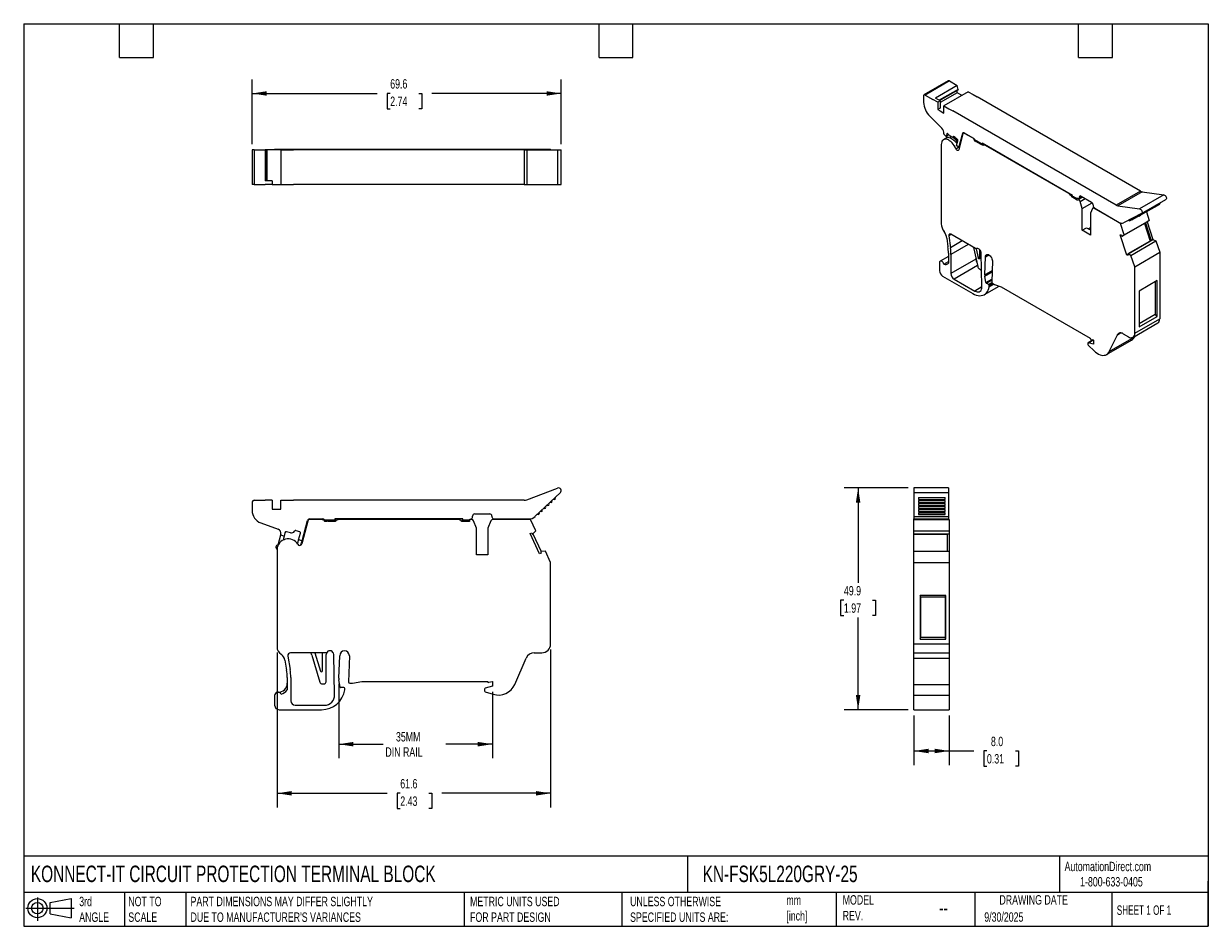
# Model space of a CAD drawing. Header units: millimetres. Extents: x 6 to 273, y 6 to 210.
import ezdxf

# ---------------------------------------------------------------- set-up
doc = ezdxf.new("R2010")
doc.units = ezdxf.units.MM
doc.linetypes.add('SLD-Solid', pattern=[0])
doc.layers.add('DIMENSIONS', color=140, linetype='SLD-Solid', lineweight=25)
doc.layers.add('TEXT', color=140, linetype='SLD-Solid', lineweight=25)
doc.layers.add('SLD-DEFPOINTS', color=7, linetype='Continuous')
doc.styles.add('SLDTEXTSTYLE0', font='TXT', dxfattribs={"width": 0.7})
doc.styles.add('SLDTEXTSTYLE1', font='TXT', dxfattribs={"width": 0.65})
doc.dimstyles.new('SLDDIMSTYLE0', dxfattribs={"dimtxt": 2.158008, "dimasz": 3.302, "dimexe": 0, "dimexo": 0.0625, "dimgap": 0.539502, "dimtad": 0, "dimtih": 1, "dimtoh": 1, "dimdec": 1, "dimrnd": 1e-09, "dimzin": 12, "dimdsep": 46, "dimtxsty": 'SLDTEXTSTYLE0', "dimsah": 1, "dimcen": 0.09, "dimadec": 0, "dimazin": 3, "dimtfac": 1, "dimtdec": 1, "dimtofl": 0, "dimtmove": 0, "dimatfit": 3, "dimfxl": 0, "dimfrac": 2, "dimtolj": 1, "dimtzin": 12, "dimarcsym": 0})
doc.dimstyles.new('SLDDIMSTYLE1', dxfattribs={"dimtxt": 2.158008, "dimasz": 3.302, "dimexe": 0, "dimexo": 0.0625, "dimgap": 0.539502, "dimtad": 0, "dimtih": 1, "dimtoh": 1, "dimdec": 1, "dimrnd": 1e-09, "dimzin": 4, "dimdsep": 46, "dimtxsty": 'SLDTEXTSTYLE0', "dimsah": 1, "dimcen": 0.09, "dimadec": 0, "dimazin": 1, "dimtfac": 1, "dimtdec": 1, "dimtofl": 0, "dimtmove": 0, "dimatfit": 3, "dimfxl": 0, "dimfrac": 2, "dimtolj": 1, "dimtzin": 12, "dimarcsym": 0})

# ---------------------------------------------------------------- blocks, each defined once
blk = doc.blocks.new('Block11')
at = {"color": 7, "linetype": 'SLD-Solid', "lineweight": 18}
for p, q in [((0, 2.88), (10.87, 2.88)), ((2.59, 5.31), (2.59, 0)), ((5.48, 4.17), (10.18, 5.03)), ((5.48, 1.6), (5.48, 4.17)), ((10.18, 5.03), (10.18, 0.73)), ((5.48, 1.6), (10.18, 0.73))]:
    blk.add_line(p, q, dxfattribs=at)
for radius in [2.15, 1.29]:
    blk.add_circle((2.59, 2.88), radius, dxfattribs=at)
blk = doc.blocks.new('Block12')
at = {"layer": 'SLD-DEFPOINTS'}
blk.add_blockref('Block11', (0, 0), dxfattribs=at)
blk = doc.blocks.new('_D')
at = {"layer": 'DIMENSIONS'}
for p, q in [((77.29, 60.95), (77.29, 44.18)), ((111.89, 59.11), (111.89, 44.18)), ((77.29, 47.35), (87.29, 47.35)), ((111.89, 47.35), (101.39, 47.35))]:
    blk.add_line(p, q, dxfattribs=at)
for points in [[(77.29, 47.35), (80.59, 46.84), (80.59, 47.86)], [(111.89, 47.35), (108.59, 47.86), (108.59, 46.84)]]:
    blk.add_solid(points, dxfattribs=at)
at = {"layer": 'DIMENSIONS', "char_height": 2.117, "attachment_point": 1, "style": 'SLDTEXTSTYLE0'}
for s, insert in [('35MM', (90.16, 50.08)), ('DIN RAIL', (87.78, 46.65))]:
    blk.add_mtext(s, dxfattribs=dict(at, insert=insert))
blk = doc.blocks.new('_D_1')
at = {"layer": 'DIMENSIONS'}
for p, q in [((63.39, 68), (63.39, 33.12)), ((124.99, 68.66), (124.99, 33.12)), ((63.39, 36.29), (88.21, 36.29)), ((91.13, 36.29), (90.41, 36.29)), ((90.41, 36.29), (90.41, 32.86)), ((97.55, 36.29), (98.27, 36.29)), ((98.27, 36.29), (98.27, 32.86)), ((124.99, 36.29), (100.47, 36.29)), ((90.41, 32.86), (91.13, 32.86)), ((98.27, 32.86), (97.55, 32.86))]:
    blk.add_line(p, q, dxfattribs=at)
for points in [[(63.39, 36.29), (66.69, 35.79), (66.69, 36.8)], [(124.99, 36.29), (121.69, 36.8), (121.69, 35.79)]]:
    blk.add_solid(points, dxfattribs=at)
at = {"layer": 'DIMENSIONS', "char_height": 2.117, "attachment_point": 1, "style": 'SLDTEXTSTYLE0'}
for s, insert in [('61.6', (91.13, 39.51)), ('2.43', (91.13, 35.59))]:
    blk.add_mtext(s, dxfattribs=dict(at, insert=insert))
blk = doc.blocks.new('_D_2')
at = {"layer": 'DIMENSIONS'}
for p, q in [((205.51, 105.04), (191.04, 105.04)), ((194.21, 105.04), (194.21, 83.66)), ((191.01, 79.75), (190.28, 79.75)), ((190.28, 79.75), (190.28, 76.32)), ((197.42, 79.75), (198.14, 79.75)), ((198.14, 79.75), (198.14, 76.32)), ((190.28, 76.32), (191.01, 76.32)), ((194.21, 55.11), (194.21, 75.84)), ((198.14, 76.32), (197.42, 76.32)), ((205.51, 55.11), (191.04, 55.11))]:
    blk.add_line(p, q, dxfattribs=at)
for points in [[(194.21, 105.04), (193.7, 101.74), (194.72, 101.74)], [(194.21, 55.11), (194.72, 58.42), (193.7, 58.42)]]:
    blk.add_solid(points, dxfattribs=at)
at = {"layer": 'DIMENSIONS', "char_height": 2.117, "attachment_point": 1, "style": 'SLDTEXTSTYLE0'}
for s, insert in [('49.9', (191.01, 82.96)), ('1.97', (191.01, 79.05))]:
    blk.add_mtext(s, dxfattribs=dict(at, insert=insert))
blk = doc.blocks.new('_D_3')
at = {"layer": 'DIMENSIONS'}
for p, q in [((206.78, 53.84), (206.78, 42.65)), ((214.73, 53.84), (214.73, 42.65)), ((206.78, 45.82), (214.73, 45.82)), ((214.73, 45.82), (220.29, 45.82)), ((223.21, 45.82), (222.49, 45.82)), ((222.49, 45.82), (222.49, 42.39)), ((229.63, 45.82), (230.35, 45.82)), ((230.35, 45.82), (230.35, 42.39)), ((222.49, 42.39), (223.21, 42.39)), ((230.35, 42.39), (229.63, 42.39))]:
    blk.add_line(p, q, dxfattribs=at)
for points in [[(206.78, 45.82), (210.08, 45.31), (210.08, 46.33)], [(214.73, 45.82), (211.43, 46.33), (211.43, 45.31)]]:
    blk.add_solid(points, dxfattribs=at)
at = {"layer": 'DIMENSIONS', "char_height": 2.117, "attachment_point": 1, "style": 'SLDTEXTSTYLE0'}
for s, insert in [('8.0', (224.11, 49.03)), ('0.31', (223.21, 45.12))]:
    blk.add_mtext(s, dxfattribs=dict(at, insert=insert))
blk = doc.blocks.new('_D_4')
at = {"layer": 'DIMENSIONS'}
for p, q in [((57.77, 182.4), (57.77, 197.02)), ((127.36, 182.4), (127.36, 197.02)), ((57.77, 193.84), (85.95, 193.84)), ((88.87, 193.84), (88.15, 193.84)), ((88.15, 193.84), (88.15, 190.41)), ((95.28, 193.84), (96.01, 193.84)), ((96.01, 193.84), (96.01, 190.41)), ((127.36, 193.84), (98.21, 193.84)), ((88.15, 190.41), (88.87, 190.41)), ((96.01, 190.41), (95.28, 190.41))]:
    blk.add_line(p, q, dxfattribs=at)
for points in [[(57.77, 193.84), (61.07, 193.34), (61.07, 194.35)], [(127.36, 193.84), (124.06, 194.35), (124.06, 193.34)]]:
    blk.add_solid(points, dxfattribs=at)
at = {"layer": 'DIMENSIONS', "char_height": 2.117, "attachment_point": 1, "style": 'SLDTEXTSTYLE0'}
for s, insert in [('69.6', (88.87, 197.06)), ('2.74', (88.87, 193.14))]:
    blk.add_mtext(s, dxfattribs=dict(at, insert=insert))

msp = doc.modelspace()

# ---------------------------------------------------------------- linework, layer by layer
for p, q in [((214.52, 196.68), (209.04, 193.52)), ((214.77, 196.66), (209.29, 193.49)), ((216.52, 195.65), (211.61, 192.81)), ((216.77, 194.77), (212.49, 192.3)), ((212.55, 192.27), (216.75, 194.69)), ((214.77, 196.66), (216.52, 195.65)), ((216.77, 194.77), (216.52, 195.65)), ((208.94, 193.29), (208.94, 191.85)), ((209.29, 193.49), (211.04, 192.48)), ((212.12, 191.86), (211.04, 192.48)), ((212.69, 192.19), (211.61, 192.81)), ((212.69, 192.19), (212.12, 191.86)), ((216.54, 194), (212.69, 191.78)), ((212.69, 192.19), (212.69, 190.55)), ((219.02, 194.21), (213.54, 191.04)), ((216.54, 194), (216.54, 194.57)), ((217.6, 193.39), (216.54, 194)), ((219.02, 194.21), (220.1, 193.58)), ((220.1, 193.58), (221, 193.06)), ((257.76, 171.84), (221, 193.06)), ((212.12, 191.86), (212.12, 190.23)), ((212.69, 190.55), (212.12, 190.23)), ((212.12, 190.23), (212.69, 189.9)), ((212.69, 189.9), (213.54, 189.41)), ((213.54, 189.41), (213.54, 191.04)), ((213.54, 191.04), (214.62, 190.42)), ((214.62, 190.42), (215.52, 189.9)), ((252.28, 168.68), (215.52, 189.9)), ((210.34, 188.74), (213.08, 186.01)), ((213.52, 184.77), (213.49, 184.68)), ((214.04, 184.19), (213.49, 184.68)), ((214.18, 184.72), (214.04, 184.19)), ((214.65, 184.55), (214.04, 184.19)), ((214.19, 184.28), (214.06, 183.78)), ((214.33, 184.8), (214.18, 184.72)), ((215.05, 184.19), (214.44, 184.74)), ((215.16, 184.11), (215.07, 184.06)), ((215.6, 184.05), (215.8, 184.17)), ((215.76, 184.17), (215.68, 184.13)), ((215.92, 184.1), (216.49, 183.59)), ((217.82, 184.76), (216.85, 181.14)), ((216.9, 181.65), (217.77, 184.87)), ((217.77, 184.87), (218.02, 185.01)), ((218.09, 184.99), (217.91, 184.89)), ((218.11, 184.98), (220.2, 183.77)), ((218.16, 184.86), (218.23, 184.9)), ((220.08, 183.76), (218.16, 184.86)), ((212.92, 182.37), (212.92, 164.47)), ((214.16, 183.84), (213.43, 183.42)), ((214.07, 183.82), (213.78, 183.66)), ((216.21, 181.41), (216.79, 181.75)), ((216.36, 182.13), (216.64, 183.21)), ((216.9, 181.65), (216.36, 182.13)), ((217, 181.71), (216.9, 181.65)), ((220.08, 183.76), (220.15, 183.8)), ((220.45, 183.51), (220.35, 183.45)), ((220.48, 183.44), (222.12, 182.5)), ((220.52, 183.11), (220.79, 183.27)), ((220.81, 183.25), (220.53, 183.09)), ((220.79, 182.93), (220.53, 183.09)), ((221.08, 183.1), (220.79, 182.93)), ((221.22, 183.02), (221.01, 182.89)), ((221.01, 182.89), (221.99, 182.33)), ((221.99, 182.33), (222.34, 182.53)), ((242.48, 170.9), (222.12, 182.66)), ((222.12, 182.66), (222.12, 182.5)), ((222.12, 182.5), (222.26, 182.58)), ((222.6, 182.38), (222.34, 182.23)), ((222.5, 182.25), (222.34, 182.23)), ((222.5, 182.25), (222.67, 182.34)), ((222.93, 182.19), (222.86, 182.15)), ((241.67, 171.29), (222.86, 182.15)), ((57.77, 181.13), (57.77, 173.38)), ((58.27, 181.13), (57.77, 181.13)), ((58.27, 181.13), (58.27, 173.38)), ((58.27, 181.13), (60.74, 181.13)), ((60.74, 181.13), (60.74, 174.18)), ((61.09, 181.13), (60.74, 181.13)), ((61.09, 174.18), (61.09, 181.13)), ((61.09, 181.13), (61.09, 174.18)), ((61.09, 181.13), (61.09, 181.13)), ((63.47, 181.13), (61.09, 181.13)), ((62.85, 181.13), (62.85, 181.33)), ((62.85, 181.33), (63.39, 181.33)), ((63.39, 181.13), (63.39, 181.33)), ((63.39, 181.33), (68.04, 181.33)), ((64.27, 181.13), (63.47, 181.13)), ((64.27, 181.13), (64.27, 173.38)), ((64.27, 181.13), (65.79, 181.13)), ((65.79, 181.13), (67.07, 181.13)), ((119.06, 181.13), (67.07, 181.13)), ((68.04, 181.33), (68.95, 181.33)), ((68.04, 181.13), (68.04, 181.33)), ((68.95, 181.33), (70.32, 181.33)), ((68.95, 181.13), (68.95, 181.33)), ((70.32, 181.33), (70.81, 181.33)), ((70.32, 181.13), (70.32, 181.33)), ((70.81, 181.33), (107.17, 181.33)), ((70.81, 181.13), (70.81, 181.33)), ((107.17, 181.13), (107.17, 181.33)), ((107.17, 181.33), (107.62, 181.33)), ((107.62, 181.33), (108.28, 181.33)), ((107.62, 181.13), (107.62, 181.33)), ((108.28, 181.13), (108.28, 181.33)), ((108.28, 181.13), (108.28, 181.33)), ((108.28, 181.33), (108.28, 181.33)), ((108.28, 181.33), (110.88, 181.33)), ((110.88, 181.13), (110.88, 181.33)), ((110.88, 181.33), (111.55, 181.33)), ((110.88, 181.13), (110.88, 181.33)), ((110.88, 181.33), (110.88, 181.33)), ((111.55, 181.33), (112, 181.33)), ((111.55, 181.13), (111.55, 181.33)), ((112, 181.13), (112, 181.33)), ((112, 181.33), (120.48, 181.33)), ((119.06, 181.13), (119.06, 173.38)), ((119.06, 181.13), (119.63, 181.13)), ((119.63, 181.13), (119.63, 173.38)), ((119.63, 181.13), (126.55, 181.13)), ((120.48, 181.13), (120.48, 181.33)), ((120.48, 181.33), (121.68, 181.33)), ((121.68, 181.13), (121.68, 181.33)), ((121.68, 181.33), (122.82, 181.33)), ((122.82, 181.13), (122.82, 181.33)), ((122.82, 181.33), (122.86, 181.33)), ((122.86, 181.33), (123.82, 181.33)), ((122.86, 181.13), (122.86, 181.33)), ((123.82, 181.13), (123.82, 181.33)), ((123.82, 181.33), (124.99, 181.33)), ((124.99, 181.13), (124.99, 181.33)), ((126.55, 181.13), (127.36, 181.13)), ((126.55, 181.13), (126.55, 173.38)), ((127.36, 173.38), (127.36, 181.13)), ((58.27, 173.38), (57.77, 173.38)), ((58.27, 173.38), (60.74, 173.38)), ((62.27, 174.18), (60.74, 174.18)), ((62.27, 173.38), (60.74, 173.38)), ((62.27, 174.18), (62.27, 173.38)), ((62.27, 173.38), (63.07, 173.38)), ((63.07, 173.38), (64.27, 173.38)), ((64.27, 173.38), (65.79, 173.38)), ((65.79, 173.38), (67.07, 173.38)), ((119.06, 173.38), (67.07, 173.38)), ((119.06, 173.38), (119.63, 173.38)), ((119.63, 173.38), (126.55, 173.38)), ((126.55, 173.38), (127.36, 173.38)), ((241.67, 171.29), (241.74, 171.33)), ((242.19, 171.07), (242.02, 170.98)), ((242.18, 170.78), (242.02, 170.98)), ((242.18, 170.78), (242.44, 170.93)), ((242.48, 170.74), (242.48, 170.9)), ((242.48, 170.74), (243.49, 170.16)), ((244.03, 170.54), (244.39, 170.74)), ((244.39, 170.74), (246.76, 169.37)), ((257.76, 171.84), (252.28, 168.68)), ((258.16, 171.7), (252.68, 168.53)), ((263.06, 171.03), (257.58, 167.86)), ((258.16, 171.7), (263.06, 171.03)), ((242.75, 170.59), (242.54, 170.46)), ((242.54, 170.46), (243.56, 169.88)), ((243.67, 170.17), (243.53, 170.09)), ((243.62, 169.76), (243.53, 170.08)), ((243.58, 169.89), (243.56, 169.88)), ((243.58, 169.78), (243.56, 169.88)), ((243.61, 169.79), (243.58, 169.78)), ((243.62, 169.76), (243.58, 169.78)), ((243.85, 170.13), (243.76, 170.08)), ((243.87, 170.02), (243.76, 170.08)), ((243.87, 170.02), (244.76, 170.53)), ((243.93, 170.16), (244.66, 170.58)), ((244.03, 170.39), (244.52, 170.67)), ((244.03, 170.39), (244.03, 170.54)), ((244.19, 169.55), (245.32, 170.2)), ((244.66, 167.93), (244.19, 169.55)), ((244.66, 167.93), (246.92, 169.24)), ((247.28, 168.2), (247.05, 168.07)), ((247.12, 168.76), (247.12, 168.64)), ((247.29, 168.05), (247.37, 168.1)), ((253.29, 164.58), (247.29, 168.05)), ((247.47, 168.02), (253.01, 164.83)), ((252.68, 168.53), (257.58, 167.86)), ((257.89, 166.49), (262.14, 168.94)), ((258.03, 166.8), (263.51, 169.96)), ((244.66, 163.04), (244.66, 167.93)), ((246.97, 167.97), (246.49, 166.87)), ((246.49, 166.87), (246.49, 161.97)), ((258.02, 166.79), (253.98, 164.71)), ((255.32, 165.17), (255.77, 165.43)), ((255.84, 165.43), (256.28, 165.69)), ((256.35, 165.7), (256.79, 165.95)), ((256.87, 165.96), (257.31, 166.22)), ((257.38, 166.23), (257.82, 166.48)), ((259.12, 167.2), (259.76, 165.24)), ((244.66, 163.04), (245.65, 163.61)), ((246.49, 161.97), (244.66, 163.04)), ((245.65, 163.61), (246.49, 163.12)), ((246, 163.4), (246.49, 163.69)), ((253.29, 164.58), (253.42, 164.66)), ((254.14, 161.99), (253.29, 164.58)), ((253.66, 161.7), (259.28, 164.95)), ((254.14, 161.99), (259.76, 165.24)), ((258.65, 164.58), (259.94, 160.62)), ((258.91, 164.73), (260.21, 160.77)), ((259.26, 164.94), (260.56, 160.97)), ((259.76, 165.24), (259.28, 164.95)), ((214.18, 161.28), (214.44, 159.33)), ((215.15, 162.08), (214.64, 161.79)), ((214.64, 161.79), (215, 159.12)), ((217.64, 160.64), (215, 159.12)), ((220.61, 158.93), (215.07, 162.13)), ((253.22, 162.01), (253.47, 162)), ((254.72, 157.44), (253.22, 162.01)), ((253.47, 162), (253.55, 161.79)), ((253.66, 161.7), (254.14, 161.99)), ((260.19, 160.76), (254.92, 157.72)), ((254.97, 157.72), (260.59, 160.97)), ((255.64, 157.38), (261.27, 160.63)), ((260.21, 160.77), (260.56, 160.97)), ((260.59, 160.97), (261.27, 160.63)), ((261.27, 160.63), (262.1, 158.09)), ((214.54, 157.91), (214.54, 155.61)), ((219.02, 159.85), (215.11, 157.59)), ((215.11, 157.59), (215.11, 153.28)), ((220.2, 159.17), (221.16, 154.87)), ((220.78, 158.88), (221.23, 156.86)), ((220.86, 158.9), (220.94, 158.95)), ((220.88, 158.91), (220.93, 158.94)), ((221.58, 156.71), (221.58, 158.69)), ((222.09, 150.36), (221.93, 157.86)), ((222.89, 157.07), (223.66, 157.51)), ((254.93, 157.57), (254.72, 157.44)), ((254.97, 157.43), (254.72, 157.44)), ((254.91, 157.64), (254.97, 157.43)), ((255.64, 157.38), (254.97, 157.72)), ((256.48, 154.84), (255.64, 157.38)), ((256.48, 154.84), (262.1, 158.09)), ((262.1, 158.09), (262.1, 143.1)), ((212.53, 155.75), (212.53, 153.95)), ((214.54, 157.16), (212.69, 156.09)), ((213.54, 155.42), (214.54, 156)), ((220.73, 156.53), (215.11, 153.28)), ((221.11, 155.11), (215.81, 152.06)), ((220.73, 156.81), (220.73, 156.53)), ((221.23, 156.86), (221.58, 157.06)), ((222.75, 153.04), (222.89, 157.07)), ((224.43, 156.18), (224.29, 151.46)), ((256.48, 139.86), (256.48, 154.84)), ((213.24, 152.73), (220.01, 148.82)), ((215.81, 152.06), (220.46, 149.37)), ((221.51, 154.33), (221.79, 154.16)), ((222.75, 153.04), (224.36, 153.97)), ((222.77, 152.74), (224.35, 153.65)), ((222.98, 151.26), (222.77, 152.74)), ((222.98, 151.26), (224.3, 152.02)), ((222.09, 150.31), (220.46, 149.37)), ((222.65, 148.57), (225.96, 150.48)), ((223.08, 151.1), (224.3, 151.8)), ((223.56, 150.82), (223.08, 151.1)), ((223.56, 150.82), (224.34, 151.27)), ((223.7, 150.58), (224.55, 151.07)), ((223.7, 150.33), (224.76, 150.94)), ((223.7, 150.33), (223.7, 150.58)), ((224.5, 151.1), (224.92, 150.85)), ((224.92, 150.85), (226.41, 150.32)), ((226.41, 150.32), (246.44, 138.76)), ((261.57, 151.72), (257.47, 149.35)), ((257.47, 149.35), (257.47, 141.27)), ((261.06, 151.43), (261.06, 144.15)), ((261.57, 143.64), (261.57, 151.72)), ((257.47, 142.07), (261.06, 144.15)), ((261.57, 143.64), (261.06, 144.15)), ((256.06, 138.94), (261.68, 142.19)), ((256.48, 139.86), (262.1, 143.1)), ((257.47, 141.27), (261.57, 143.64)), ((250.75, 135.73), (252.57, 139.5)), ((250.75, 135.73), (256.38, 138.97)), ((252.57, 139.5), (253.3, 139.93)), ((253.86, 139.74), (255.06, 139.04)), ((256.48, 139.18), (256.38, 138.97)), ((245.94, 137.62), (245.94, 137.3)), ((247.1, 138.36), (245.99, 137.72)), ((246.04, 137.09), (247.32, 135.89)), ((246.05, 137.72), (247.14, 138.35)), ((247.21, 137.41), (246.05, 137.72)), ((246.61, 138.49), (247.14, 138.35)), ((247.14, 138.35), (247.21, 138.31)), ((247.21, 138.31), (247.21, 137.41)), ((250.16, 135.06), (255.78, 138.31)), ((119.63, 102.36), (126.55, 105)), ((214.53, 105.04), (206.78, 105.04)), ((206.78, 105.04), (206.78, 104)), ((214.53, 105.04), (214.53, 104)), ((57.77, 101.75), (57.77, 99.99)), ((58.27, 102.25), (60.74, 102.25)), ((62.27, 102.25), (60.74, 102.25)), ((62.27, 102.25), (62.27, 100.25)), ((64.27, 102.25), (65.79, 102.25)), ((64.27, 100.25), (64.27, 102.25)), ((65.79, 102.25), (67.07, 102.25)), ((119.06, 102.25), (67.07, 102.25)), ((127.17, 104), (121.46, 98.6)), ((206.78, 104), (214.53, 104)), ((206.78, 104), (206.78, 98.6)), ((207.78, 102.89), (213.78, 102.89)), ((207.78, 102.89), (207.78, 102.47)), ((207.78, 102.47), (213.78, 102.47)), ((207.78, 102.21), (213.78, 102.21)), ((207.78, 102.21), (207.78, 101.79)), ((207.78, 101.79), (213.78, 101.79)), ((207.78, 101.52), (213.78, 101.52)), ((207.78, 101.52), (207.78, 101.1)), ((213.78, 102.47), (213.78, 102.89)), ((213.78, 101.79), (213.78, 102.21)), ((213.78, 101.1), (213.78, 101.52)), ((214.53, 104), (214.53, 98.6)), ((62.27, 100.25), (63.07, 100.25)), ((63.07, 100.25), (64.27, 100.25)), ((107.4, 98.52), (107.4, 98.7)), ((107.9, 99.2), (111.26, 99.2)), ((111.76, 98.7), (111.76, 98.55)), ((207.78, 101.1), (213.78, 101.1)), ((207.78, 100.83), (213.78, 100.83)), ((207.78, 100.83), (207.78, 100.41)), ((207.78, 100.41), (213.78, 100.41)), ((207.78, 100.15), (213.78, 100.15)), ((207.78, 100.15), (207.78, 99.72)), ((207.78, 99.72), (213.78, 99.72)), ((207.78, 99.46), (213.78, 99.46)), ((207.78, 99.46), (207.78, 99.04)), ((207.78, 99.04), (213.78, 99.04)), ((213.78, 100.41), (213.78, 100.83)), ((213.78, 99.72), (213.78, 100.15)), ((213.78, 99.04), (213.78, 99.46)), ((59.74, 97.17), (63.61, 95.76)), ((70.32, 97.58), (68.95, 92.47)), ((69.03, 93.13), (70.25, 97.68)), ((70.73, 98.05), (73.69, 98.05)), ((73.52, 97.95), (70.81, 97.95)), ((73.52, 97.95), (73.99, 97.95)), ((74.09, 97.85), (76.4, 97.85)), ((74.53, 97.45), (74.15, 97.45)), ((74.83, 97.55), (76.22, 97.55)), ((76.4, 98.05), (76.4, 97.85)), ((105.2, 98.05), (76.4, 98.05)), ((76.4, 97.85), (76.4, 97.57)), ((76.45, 98.05), (76.45, 97.58)), ((76.95, 97.82), (76.72, 97.69)), ((104.05, 97.95), (77.45, 97.95)), ((104.78, 97.69), (104.55, 97.82)), ((105.15, 97.56), (105.15, 98.05)), ((105.2, 97.85), (105.2, 98.05)), ((105.2, 97.85), (106.62, 97.85)), ((105.2, 97.85), (105.2, 97.56)), ((105.28, 97.55), (106.72, 97.55)), ((106.81, 97.45), (106.68, 97.79)), ((106.76, 97.45), (106.72, 97.55)), ((106.81, 97.45), (106.76, 97.45)), ((106.79, 97.95), (107.01, 97.95)), ((107.17, 97.95), (107.01, 97.95)), ((108.28, 95.95), (107.62, 97.6)), ((111.55, 97.64), (110.88, 95.95)), ((120.48, 97.95), (112, 97.95)), ((112.26, 98.05), (120.09, 98.05)), ((112.36, 97.95), (112.36, 98.05)), ((112.66, 98.05), (112.66, 97.95)), ((113.26, 97.95), (113.26, 98.05)), ((113.56, 98.05), (113.56, 97.95)), ((121.68, 95.38), (120.48, 97.95)), ((206.78, 98.6), (214.53, 98.6)), ((206.78, 98.6), (206.78, 98.05)), ((206.78, 98.05), (214.53, 98.05)), ((206.78, 98.03), (206.78, 98.05)), ((206.78, 97.95), (206.78, 98.03)), ((206.78, 98.03), (208.58, 98.03)), ((206.78, 97.95), (214.73, 97.95)), ((206.78, 95.38), (206.78, 97.95)), ((208.58, 97.95), (208.58, 98.05)), ((208.88, 98.05), (208.88, 97.95)), ((213.08, 97.95), (213.08, 98.05)), ((213.38, 98.05), (213.38, 97.95)), ((213.38, 98.03), (213.98, 98.03)), ((213.98, 98.05), (213.98, 98.03)), ((213.98, 98.03), (213.98, 97.95)), ((214.53, 98.6), (214.53, 98.05)), ((214.53, 98.05), (214.53, 97.95)), ((214.73, 97.95), (214.73, 95.38)), ((64.2, 94.42), (63.6, 92.18)), ((64.24, 94.56), (64.2, 94.42)), ((64.97, 94.21), (64.2, 94.42)), ((64.97, 94.21), (64.83, 93.68)), ((65.17, 94.96), (64.97, 94.21)), ((66.41, 94.94), (65.54, 95.17)), ((67.64, 95.44), (68.45, 95.22)), ((68.25, 93.34), (68.66, 94.85)), ((68.67, 94.88), (68.67, 94.98)), ((108.28, 89.95), (108.28, 95.95)), ((110.88, 95.95), (110.88, 89.95)), ((120.39, 94.75), (120.74, 94.91)), ((122.51, 90.22), (120.39, 94.75)), ((120.74, 94.91), (120.85, 94.71)), ((120.98, 94.67), (122.82, 90.72)), ((121.01, 94.69), (121.68, 95.38)), ((206.78, 95.38), (214.73, 95.38)), ((206.78, 94.69), (206.78, 95.38)), ((206.78, 94.69), (214.73, 94.69)), ((206.78, 94.66), (206.78, 94.69)), ((206.78, 94.66), (214.23, 94.66)), ((206.78, 90.8), (206.78, 94.66)), ((214.23, 94.67), (214.73, 94.67)), ((214.23, 94.67), (214.23, 90.8)), ((214.73, 95.38), (214.73, 94.69)), ((214.73, 94.69), (214.73, 94.67)), ((214.73, 94.67), (214.73, 90.8)), ((63.39, 91.2), (63.39, 69.27)), ((68.11, 92.8), (68.25, 93.34)), ((69.03, 93.13), (68.25, 93.34)), ((68.78, 92.21), (69.03, 93.13)), ((123.82, 90.8), (122.86, 90.73)), ((124.99, 88.28), (123.82, 90.8)), ((206.78, 88.28), (206.78, 90.8)), ((206.78, 90.8), (214.73, 90.8)), ((214.73, 90.8), (214.73, 88.28)), ((110.88, 89.95), (108.28, 89.95)), ((122.86, 90.38), (122.51, 90.22)), ((122.77, 90.6), (122.86, 90.38)), ((124.99, 69.93), (124.99, 88.28)), ((206.78, 88.28), (214.73, 88.28)), ((206.78, 69.93), (206.78, 88.28)), ((214.73, 88.28), (214.73, 69.93)), ((213.98, 80.86), (208.18, 80.86)), ((208.18, 80.86), (208.18, 70.96)), ((208.3, 80.46), (208.18, 80.86)), ((213.77, 80.46), (208.3, 80.46)), ((208.3, 71.44), (208.3, 80.46)), ((213.77, 80.46), (213.98, 80.86)), ((213.77, 80.46), (213.77, 71.44)), ((213.98, 70.96), (213.98, 80.86)), ((206.78, 67.93), (206.78, 69.93)), ((206.78, 69.93), (214.73, 69.93)), ((208.18, 70.96), (208.3, 71.44)), ((208.18, 70.96), (213.98, 70.96)), ((208.3, 71.44), (213.77, 71.44)), ((213.98, 70.96), (213.77, 71.44)), ((214.73, 69.93), (214.73, 67.93)), ((65.83, 67.2), (66.33, 64.19)), ((74.28, 67.93), (66.44, 67.93)), ((71.25, 67.4), (73.05, 61.34)), ((71.93, 67.93), (73.15, 63.82)), ((73.64, 63.9), (73.64, 67.93)), ((74.44, 61.42), (74.44, 67.53)), ((76.36, 58.47), (76.14, 67.55)), ((77.29, 62.22), (77.49, 67.26)), ((79.67, 67.26), (79.47, 61.38)), ((116.9, 60.82), (119.46, 66.72)), ((121.3, 67.93), (122.99, 67.93)), ((206.78, 67.93), (214.73, 67.93)), ((206.78, 66.72), (206.78, 67.93)), ((206.78, 66.72), (214.73, 66.72)), ((206.78, 60.82), (206.78, 66.72)), ((214.73, 67.93), (214.73, 66.72)), ((214.73, 66.72), (214.73, 60.82)), ((65.17, 66.26), (65.55, 64.05)), ((65.69, 62.39), (65.69, 59.56)), ((66.49, 62.39), (66.49, 57.11)), ((77.62, 60.2), (77.32, 61.87)), ((80.37, 61.08), (82.47, 61.48)), ((82.47, 61.48), (110.79, 61.48)), ((111.04, 61.28), (111.79, 61.48)), ((111.79, 61.48), (111.89, 61.48)), ((111.89, 61.48), (111.89, 60.38)), ((73.54, 60.92), (73.94, 60.92)), ((78.44, 60.08), (77.77, 60.08)), ((78.64, 59.58), (78.64, 59.88)), ((79.77, 61.08), (80.37, 61.08)), ((110.1, 59.74), (110.1, 59.35)), ((110.24, 59.15), (112.05, 58.59)), ((111.89, 60.38), (110.25, 59.94)), ((206.78, 60.82), (214.73, 60.82)), ((206.78, 58.41), (206.78, 60.82)), ((214.73, 60.82), (214.73, 58.41)), ((62.85, 58.32), (62.85, 56.12)), ((67.49, 56.11), (74.06, 56.11)), ((206.78, 58.41), (214.73, 58.41)), ((206.78, 55.11), (206.78, 58.41)), ((214.73, 58.41), (214.73, 55.11)), ((63.85, 55.12), (73.42, 55.11)), ((206.78, 55.11), (214.73, 55.11))]:
    msp.add_line(p, q)
at = {"flags": 128}
for points in [[(214.44, 184.74), (214.4, 184.77), (214.35, 184.79), (214.31, 184.81), (214.28, 184.81), (214.24, 184.8), (214.21, 184.78), (214.19, 184.75), (214.18, 184.72)], [(215.68, 184.13), (215.63, 184.07), (215.57, 184.03), (215.49, 184.01), (215.41, 184.01), (215.32, 184.03), (215.23, 184.07), (215.14, 184.12), (215.05, 184.19)], [(215.68, 184.13), (215.7, 184.15), (215.73, 184.16), (215.76, 184.17), (215.79, 184.17), (215.82, 184.16), (215.85, 184.15), (215.89, 184.13), (215.92, 184.1)], [(217.77, 184.87), (217.79, 184.92), (217.81, 184.96), (217.85, 185), (217.89, 185.02), (217.94, 185.02), (217.99, 185.02), (218.05, 185), (218.11, 184.98)], [(218.16, 184.86), (218.1, 184.89), (218.05, 184.91), (218, 184.91), (217.95, 184.9), (217.9, 184.88), (217.87, 184.85), (217.84, 184.81), (217.82, 184.76)], [(216.21, 181.41), (216.04, 181.77), (215.85, 182.12), (215.62, 182.44), (215.37, 182.74), (215.1, 183), (214.82, 183.21), (214.54, 183.37), (214.26, 183.48), (213.99, 183.53), (213.74, 183.52), (213.52, 183.46), (213.32, 183.34), (213.16, 183.16), (213.04, 182.94), (212.96, 182.68), (212.92, 182.37)], [(216.85, 181.14), (216.81, 181.06), (216.74, 181), (216.66, 180.99), (216.56, 181.01), (216.45, 181.07), (216.36, 181.17), (216.27, 181.28), (216.21, 181.41)], [(263.06, 171.03), (263.2, 170.98), (263.34, 170.87), (263.47, 170.72), (263.57, 170.53), (263.62, 170.35), (263.63, 170.18), (263.59, 170.04), (263.51, 169.96)], [(243.76, 170.15), (243.81, 170.14), (243.87, 170.14), (243.91, 170.15), (243.96, 170.18), (243.99, 170.21), (244.01, 170.26), (244.03, 170.32), (244.03, 170.39)], [(262.14, 168.94), (262.17, 168.98), (262.19, 169.05), (262.18, 169.14), (262.16, 169.18)], [(255.35, 165.42), (255.36, 165.36), (255.38, 165.28), (255.36, 165.21), (255.32, 165.17), (255.26, 165.16), (255.19, 165.18), (255.13, 165.24), (255.09, 165.29)], [(255.86, 165.68), (255.88, 165.63), (255.89, 165.54), (255.87, 165.47), (255.83, 165.43), (255.78, 165.42), (255.71, 165.45), (255.64, 165.51), (255.61, 165.55)], [(256.37, 165.95), (256.39, 165.89), (256.4, 165.81), (256.39, 165.74), (256.35, 165.7), (256.29, 165.69), (256.22, 165.71), (256.15, 165.77), (256.12, 165.82)], [(256.89, 166.21), (256.91, 166.16), (256.92, 166.07), (256.9, 166), (256.86, 165.96), (256.8, 165.95), (256.74, 165.98), (256.67, 166.03), (256.63, 166.08)], [(257.4, 166.48), (257.42, 166.42), (257.43, 166.34), (257.42, 166.27), (257.38, 166.23), (257.32, 166.22), (257.25, 166.24), (257.18, 166.3), (257.15, 166.34)], [(257.58, 167.86), (257.72, 167.81), (257.86, 167.7), (257.99, 167.55), (258.09, 167.37), (258.14, 167.18), (258.15, 167.01), (258.11, 166.88), (258.02, 166.79)], [(257.91, 166.74), (257.93, 166.69), (257.95, 166.6), (257.93, 166.53), (257.89, 166.49), (257.83, 166.48), (257.76, 166.51), (257.7, 166.56), (257.66, 166.61)], [(215.07, 162.13), (214.98, 162.17), (214.89, 162.19), (214.81, 162.18), (214.74, 162.14), (214.68, 162.08), (214.65, 162), (214.63, 161.9), (214.64, 161.79)], [(253.55, 161.79), (253.56, 161.76), (253.57, 161.74), (253.59, 161.73), (253.6, 161.71), (253.62, 161.7), (253.63, 161.7), (253.65, 161.7), (253.66, 161.7)], [(260.21, 160.77), (260.2, 160.77), (260.19, 160.76)], [(221.93, 157.86), (221.91, 158.06), (221.84, 158.26), (221.74, 158.47), (221.61, 158.65), (221.46, 158.8), (221.3, 158.9), (221.14, 158.96), (221, 158.97), (220.88, 158.91)], [(222.89, 157.07), (222.91, 157.27), (222.98, 157.43), (223.08, 157.55), (223.22, 157.61), (223.38, 157.61), (223.56, 157.56), (223.75, 157.45), (223.93, 157.3), (224.09, 157.1), (224.23, 156.88), (224.34, 156.64), (224.4, 156.41), (224.43, 156.18)], [(254.97, 157.72), (254.95, 157.73), (254.93, 157.73), (254.92, 157.72), (254.91, 157.71), (254.9, 157.7), (254.9, 157.68), (254.9, 157.67), (254.91, 157.64)], [(213.54, 155.42), (213.45, 155.63), (213.33, 155.81), (213.18, 155.97), (213.03, 156.07), (212.87, 156.12), (212.73, 156.11), (212.63, 156.04), (212.56, 155.91), (212.53, 155.75)], [(221.58, 156.71), (221.57, 156.65), (221.53, 156.61), (221.48, 156.59), (221.43, 156.6), (221.36, 156.64), (221.3, 156.7), (221.26, 156.78), (221.23, 156.86)], [(220.01, 148.82), (220.42, 148.61), (220.82, 148.46), (221.21, 148.36), (221.58, 148.32), (221.94, 148.33), (222.27, 148.41), (222.58, 148.53), (222.86, 148.71), (223.1, 148.95), (223.31, 149.23), (223.48, 149.55), (223.61, 149.92), (223.7, 150.33)], [(220.46, 149.37), (220.75, 149.23), (221.03, 149.16), (221.29, 149.15), (221.52, 149.21), (221.72, 149.33), (221.88, 149.52), (222, 149.75), (222.07, 150.03), (222.09, 150.36)], [(246.05, 137.72), (246.03, 137.73), (246.01, 137.72), (245.99, 137.72), (245.97, 137.71), (245.96, 137.69), (245.95, 137.67), (245.95, 137.65), (245.94, 137.62)], [(247.32, 135.89), (247.66, 135.6), (248, 135.36), (248.34, 135.16), (248.68, 135.01), (249.02, 134.92), (249.34, 134.88), (249.64, 134.89), (249.92, 134.96), (250.18, 135.07), (250.41, 135.24), (250.6, 135.46), (250.75, 135.73)], [(63.39, 91.2), (63.39, 91.01), (63.39, 90.95)]]:
    msp.add_lwpolyline(points, dxfattribs=at)
for centre, radius, start, end in [((214.63, 196.45), 0.251, 54.3806, 114.309), ((216.71, 194.74), 0.068, 312.6629, 23.9576), ((209.16, 193.32), 0.218, 50.804, 189.2589), ((213.63, 192.08), 4.69, 182.913, 225.4785), ((212.11, 184.96), 1.42, 352.2731, 47.0921), ((215.17, 184.33), 0.283, 177.6077, 250.0697), ((214.26, 181.33), 2.86, 35.4112, 73.4002), ((213.87, 183.5), 0.179, 84.8444, 155.1502), ((216.22, 183.26), 0.432, 352.497, 49.9144), ((219.68, 183.13), 0.74, 25.8974, 57.7837), ((219.81, 183.14), 0.741, 25.7818, 57.7739), ((204.43, 175.32), 17.88, 25.8351, 27.0577), ((204.18, 175.18), 18.27, 26.8616, 26.9406), ((220.22, 182.97), 0.333, 21.2276, 25.8531), ((220.85, 182.66), 0.279, 56.3023, 101.9201), ((222.32, 182.84), 0.614, 237.6507, 272.3578), ((222.53, 181.63), 0.614, 57.6507, 92.3578), ((241, 170.18), 1.3, 37.9787, 58.8941), ((243.21, 171.58), 1.3, 217.9787, 238.8941), ((244.25, 170.57), 0.218, 50.7967, 189.214), ((258.34, 172.8), 1.12, 238.9494, 261.0016), ((243.6, 169.71), 0.465, 70.5171, 104.1541), ((243.64, 169.86), 0.255, 63.3093, 117.3352), ((243.3, 169.29), 0.922, 16.0316, 51.9808), ((246.35, 168.72), 0.768, 2.6055, 57.3945), ((247.16, 167.88), 0.209, 51.7052, 154.3098), ((247.88, 168.67), 0.768, 182.6055, 237.3945), ((252.86, 169.64), 1.12, 238.9494, 261.0016), ((215.96, 164.61), 3.04, 182.5182, 217.9418), ((211, 160.79), 3.21, 8.8894, 37.3372), ((253.6, 165.67), 1.03, 234.7789, 291.7929), ((260.56, 160.91), 0.0621, 62.5074, 86.4575), ((203.92, 157.89), 10.62, 0.1524, 7.8179), ((203.64, 157.56), 11.47, 0.1524, 7.8179), ((220.76, 159.12), 0.242, 233.4875, 300.0215), ((213.89, 156.34), 0.983, 249.3788, 311.4442), ((222.22, 156.59), 1.49, 182.3947, 212.1113), ((221.93, 154.98), 0.781, 188.0571, 237.1088), ((214.07, 154.02), 1.54, 182.6055, 237.3945), ((216.64, 153.35), 1.54, 182.6055, 237.3946), ((221.94, 154.38), 0.264, 235.1748, 285.6673), ((224.88, 153.04), 2.13, 180.1651, 188.1385), ((223.21, 151.29), 0.235, 188.6904, 237.0932), ((223.39, 150.56), 0.307, 2.6055, 57.3946), ((224.75, 151.48), 0.461, 182.6055, 237.3944), ((261.13, 142.99), 0.979, 304.7789, 6.5333), ((246.72, 138.76), 0.289, 180.0896, 247.3827), ((253.31, 139.09), 0.853, 49.6242, 150.818), ((255.61, 139.73), 0.877, 231.3258, 8.6849), ((255.03, 139.58), 1.48, 300.6322, 335.8303), ((246.26, 137.32), 0.313, 182.9241, 227.0753), ((126.76, 104.44), 0.6, 313.4025, 110.8859), ((58.27, 101.75), 0.5, 90, 180.0301), ((119.06, 103.85), 1.6, 270, 290.8859), ((124.37, 101.35), 0.25, 223.4025, 43.4025), ((125.09, 102.04), 0.25, 223.4025, 43.4025), ((125.82, 102.72), 0.25, 223.4025, 43.4025), ((60.77, 99.99), 3, 180.0301, 250), ((107.9, 98.7), 0.5, 90, 180), ((111.26, 98.7), 0.5, 0, 90), ((122.19, 99.29), 0.25, 223.4025, 43.4025), ((122.91, 99.97), 0.25, 223.4025, 43.4025), ((123.64, 100.66), 0.25, 223.4025, 43.4025), ((70.73, 97.55), 0.5, 90, 165), ((70.81, 97.45), 0.5, 90, 165), ((73.52, 97.45), 0.5, 39.9117, 90), ((73.69, 97.55), 0.5, 39.7113, 90), ((65.89, 91.07), 10.44, 37.8104, 39.9117), ((65.89, 91.07), 10.64, 39.5752, 39.7113), ((65.89, 91.07), 10.64, 36.8273, 39.5752), ((73.98, 97.35), 0.2, 30, 37.8104), ((65.89, 91.07), 10.44, 37.6535, 37.8104), ((74.83, 97.05), 0.5, 90, 126.8699), ((76.22, 98.55), 1, 270, 300), ((77.45, 96.95), 1, 90, 120), ((104.05, 96.95), 1, 60, 90), ((105.28, 98.55), 1, 240, 270), ((107.22, 97.05), 1, 126.7677, 150), ((107.09, 97.39), 0.57, 135.5991, 163.2265), ((107.22, 97.05), 1, 102.6012, 126.7677), ((107.09, 97.39), 0.57, 97.9692, 135.5991), ((106.9, 98.52), 0.5, 282.6012, 0), ((107.09, 97.39), 0.57, 21.8014, 82.0308), ((112.01, 97.45), 0.5, 91.7828, 158.1986), ((112.26, 98.55), 0.5, 180, 270), ((120.09, 100.05), 2, 270, 313.4025), ((65.89, 91.07), 2.5, 30.573, 177.1187), ((63.27, 94.82), 1, 344.9999, 70), ((65.02, 93.63), 0.2, 165, 288.6682), ((65.46, 94.88), 0.3, 75.0002, 165), ((66.62, 95.71), 0.8, 255.0002, 329.1735), ((67.56, 95.15), 0.3, 75.0001, 149.1735), ((68.37, 94.93), 0.3, 345, 75.0001), ((120.94, 94.76), 0.1, 208.5163, 315.9088), ((63.62, 91.68), 0.498, 91.8941, 243.5125), ((67.92, 92.85), 0.2, 221.251, 345), ((68.47, 92.6), 0.5, 210.573, 345), ((122.86, 90.63), 0.1, 94.0916, 201.4857), ((122.99, 69.93), 2, 270, 0), ((65.39, 69.27), 2, 180, 236.7875), ((63.2, 65.93), 2, 9.5825, 56.7875), ((66.44, 67.31), 0.62, 90, 189.5825), ((70.64, 67.31), 0.62, 8.935, 90), ((74.28, 68.43), 0.5, 270, 318.533), ((75.29, 67.53), 0.853, 138.533, 180.0001), ((75.29, 67.53), 0.853, 1.3777, 138.533), ((78.58, 67.26), 1.09, 0.0427, 179.9573), ((121.3, 65.93), 2, 90, 156.5348), ((55.69, 62.39), 10, 0, 9.5825), ((55.69, 62.39), 10.8, 0, 9.5825), ((73.54, 61.42), 0.5, 188.9351, 270), ((73.39, 63.9), 0.25, 196.5051, 0.0001), ((73.94, 61.42), 0.5, 270.0001, 0.0001), ((79.29, 62.22), 2, 180.0001, 190), ((79.77, 61.38), 0.3, 180, 269.9999), ((110.99, 61.47), 0.2, 177.9048, 285.0004), ((63.6, 58.32), 0.75, 25.1795, 179.9997), ((63.69, 61.06), 2, 268.1438, 0), ((63.69, 61.06), 2.5, 283.6425, 323.1301), ((73.38, 60.44), 5.33, 270.4305, 350.6764), ((77.77, 60.23), 0.15, 190, 270), ((78.44, 59.88), 0.2, 0, 90), ((110.3, 59.74), 0.2, 105.0002, 180.0008), ((110.3, 59.35), 0.2, 180.0002, 252.7661), ((113.23, 62.41), 4, 252.766, 336.5348), ((63.85, 56.12), 1, 180, 270), ((67.49, 57.11), 1, 180, 270), ((74.06, 58.41), 2.3, 270, 1.3777)]:
    msp.add_arc(centre, radius, start, end)
msp.add_open_spline([(216.48, 182.59), (216.4, 182.67), (216.18, 182.93), (215.74, 183.3), (215.21, 183.66), (214.74, 183.87), (214.37, 183.93), (214.23, 183.86), (214.17, 183.83)], degree=3, knots=[0, 0, 0, 0, 0.0906479, 0.2796312, 0.4751252, 0.6707059, 0.8599081, 1, 1, 1, 1])
at = {"layer": 'TEXT'}
for p, q in [((6.35, 209.55), (273.05, 209.55)), ((6.35, 209.55), (6.35, 6.35)), ((27.94, 201.93), (27.94, 209.55)), ((35.56, 201.93), (35.56, 209.55)), ((135.89, 201.93), (135.89, 209.55)), ((143.51, 201.93), (143.51, 209.55)), ((243.84, 201.93), (243.84, 209.55)), ((251.46, 201.93), (251.46, 209.55)), ((273.05, 209.55), (273.05, 6.35)), ((27.94, 201.93), (35.56, 201.93)), ((135.89, 201.93), (143.51, 201.93)), ((243.84, 201.93), (251.46, 201.93)), ((273.05, 22.13), (6.35, 22.13)), ((155.76, 22.13), (155.76, 13.97)), ((239.58, 22.13), (239.58, 13.97)), ((273.05, 6.35), (273.05, 16.51)), ((273.05, 13.97), (6.35, 13.97)), ((29.04, 13.97), (29.04, 6.35)), ((42.84, 13.97), (42.84, 6.35)), ((105.48, 13.97), (105.48, 6.35)), ((141, 13.97), (141, 6.35)), ((189.3, 13.97), (189.3, 6.35)), ((220.47, 13.97), (220.47, 6.35)), ((251.35, 13.97), (251.35, 6.35)), ((6.35, 6.35), (273.05, 6.35))]:
    msp.add_line(p, q, dxfattribs=at)

# ---------------------------------------------------------------- block references
at = {"layer": 'SLD-DEFPOINTS'}
msp.add_blockref('Block12', (6.84, 7.55), dxfattribs=at)

# ---------------------------------------------------------------- texts
at = {"layer": 'TEXT'}
for s, insert, char_height, attachment_point, style in [('KONNECT-IT CIRCUIT PROTECTION TERMINAL BLOCK', (7.97, 20.01), 3.7042, 1, 'SLDTEXTSTYLE0'), ('KN-FSK5L220GRY-25', (159.21, 20.01), 3.7042, 1, 'SLDTEXTSTYLE0'), ('AutomationDirect.com', (240.69, 20.88), 2.1167, 1, 'SLDTEXTSTYLE0'), ('1-800-633-0405', (244.19, 17.44), 2.1167, 1, 'SLDTEXTSTYLE0'), ('MODEL ^JREV.', (190.73, 13.36), 2.1167, 1, 'SLDTEXTSTYLE0'), ('DRAWING DATE', (233.73, 13.36), 2.1167, 2, 'SLDTEXTSTYLE0'), ('3rd^JANGLE', (18.85, 13), 2.117, 1, 'SLDTEXTSTYLE0'), ('NOT TO^JSCALE', (29.91, 13), 2.1167, 1, 'SLDTEXTSTYLE0'), ("PART DIMENSIONS MAY DIFFER SLIGHTLY ^JDUE TO MANUFACTURER'S VARIANCES", (43.91, 13), 2.1167, 1, 'SLDTEXTSTYLE0'), ('METRIC UNITS USED ^JFOR PART DESIGN', (106.85, 13), 2.1167, 1, 'SLDTEXTSTYLE0'), ('UNLESS OTHERWISE ^JSPECIFIED UNITS ARE:', (142.87, 13), 2.1167, 1, 'SLDTEXTSTYLE0'), ('mm^J[inch]', (178.06, 13.3), 2.117, 1, 'SLDTEXTSTYLE0'), ('SHEET 1 OF 1', (252.44, 11.05), 2.1167, 1, 'SLDTEXTSTYLE1'), ('--', (212.43, 12.11), 3.175, 1, 'SLDTEXTSTYLE0'), ('9/30/2025', (222.61, 9.5), 2.117, 1, 'SLDTEXTSTYLE0')]:
    msp.add_mtext(s, dxfattribs=dict(at, insert=insert, char_height=char_height, attachment_point=attachment_point, style=style))

# ---------------------------------------------------------------- dimensions: what is measured, and where the dimension line sits
at = {"layer": 'DIMENSIONS'}
for base, p1, p2, picture, middle in [((127.36, 193.84), (57.77, 181.13), (127.36, 181.13), '_D_4', (92.08, 193.84)), ((124.99, 36.29), (63.39, 69.27), (124.99, 69.93), '_D_1', (94.34, 36.29))]:
    dim = msp.add_linear_dim(base=base, p1=p1, p2=p2, dimstyle='SLDDIMSTYLE0', dxfattribs=at)
    dim.commit()
    dim.dimension.update_dxf_attribs({"geometry": picture, "text_midpoint": middle, "dimtype": 160})
for base, p1, p2, angle, dimstyle, picture, middle in [((194.21, 105.04), (206.78, 55.11), (206.78, 105.04), 90, 'SLDDIMSTYLE0', '_D_2', (194.21, 79.75)), ((214.7323345, 45.82033124), (206.7823345, 55.11404236), (214.7323345, 55.11404236), 0, 'SLDDIMSTYLE1', '_D_3', (226.42028666, 45.82033124))]:
    dim = msp.add_linear_dim(base=base, p1=p1, p2=p2, angle=angle, dimstyle=dimstyle, dxfattribs=at)
    dim.commit()
    dim.dimension.update_dxf_attribs({"geometry": picture, "text_midpoint": middle, "dimtype": 160})
dim = msp.add_linear_dim(base=(77.29, 47.35), p1=(111.89, 60.38), p2=(77.29, 62.22), text='35MM\\PDIN RAIL', dimstyle='SLDDIMSTYLE0', dxfattribs=at)
dim.commit()
dim.dimension.update_dxf_attribs({"geometry": '_D', "text_midpoint": (94.34, 47.35), "dimtype": 160})

doc.saveas('drawing.dxf')
